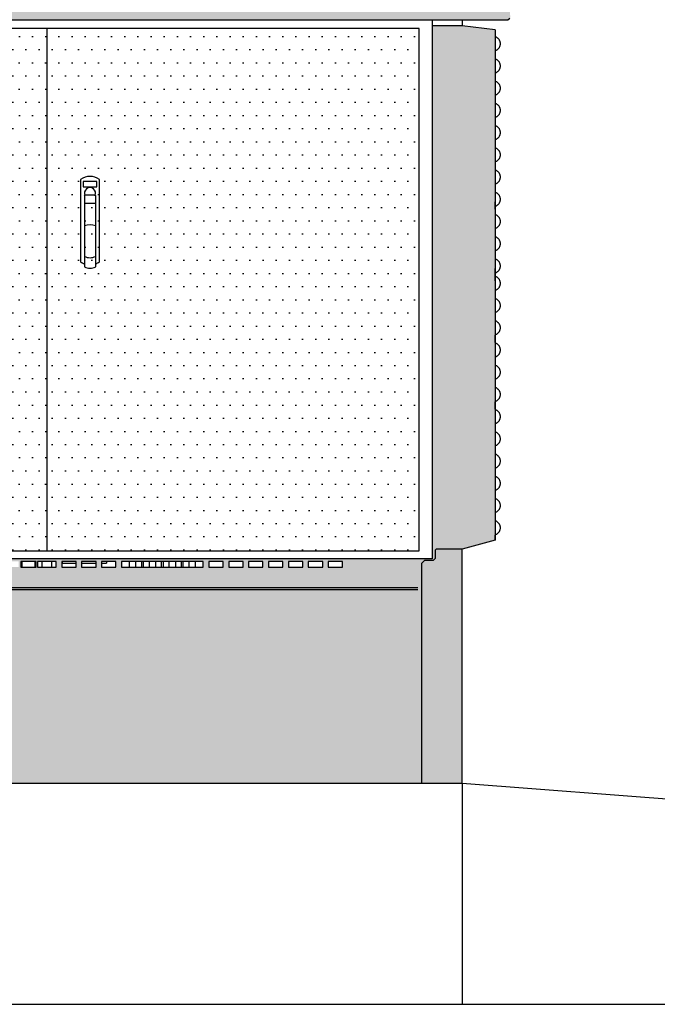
# Model space of a CAD drawing. Header units: metres. Extents: x 149234 to 159511, y 484155 to 486733.
# Tile 53 of 90: x 159217.71 to 159218.86, y 484431.86 to 484433.64. Entities that reach past the tile are written whole.
import ezdxf

# ---------------------------------------------------------------- set-up
doc = ezdxf.new("R2010")
doc.units = ezdxf.units.M
doc.linetypes.add('DASHED2', pattern=[0.375, 0.25, -0.125])
doc.layers.get('0').update_dxf_attribs({"lineweight": 25})
doc.layers.get('Defpoints').update_dxf_attribs({"color": 211, "lineweight": 25})
doc.layers.add('X-XX-AL-M', color=7, linetype='Continuous', lineweight=18)
doc.layers.add('X-XX-AL-PROFIEL-B-G', color=7, linetype='Continuous', lineweight=25)
doc.styles.add('NLCS-ISO-M100-T25', font='NLCS-ISO.ttf')
doc.dimstyles.new('NLCS-M100-T25-SCHRAP-X_L2_H1', dxfattribs={"dimscale": 0.1, "dimtxt": 2.5, "dimasz": 1.4, "dimexe": 2, "dimexo": 2, "dimgap": 0.7, "dimtad": 1, "dimzin": 0, "dimdsep": 46, "dimtxsty": 'NLCS-ISO-M100-T25', "dimblk": 'OBLIQUE', "dimcen": 0, "dimdle": 2, "dimclrd": 256, "dimclre": 256, "dimclrt": 256, "dimadec": 1, "dimazin": 0, "dimtfac": 1, "dimtofl": 0, "dimtmove": 1, "dimatfit": 0, "dimldrblk": 'OBLIQUE', "dimfxl": 2, "dimfxlon": 1, "dimtfill": 1, "dimtfillclr": 254, "dimtolj": 1, "dimtzin": 0, "dimlwd": 18, "dimlwe": 18, "dimarcsym": 0})

# ---------------------------------------------------------------- blocks, each defined once
blk = doc.blocks.new('_Oblique')
at = {"color": 0, "linetype": 'ByBlock', "lineweight": -2}
blk.add_line((-0.5, -0.5), (0.5, 0.5), dxfattribs=at)
blk = doc.blocks.new('*D192')
at = {"layer": 'Defpoints', "color": 0, "transparency": 16777216}
for p in [(159215.5747, 484438.2032), (159223.0747, 484432.1953), (159215.5747, 484432.1793)]:
    blk.add_point(p, dxfattribs=at)
at = {"layer": 'X-XX-AL-M', "linetype": 'Continuous', "lineweight": 18, "transparency": 16777216}
for p, q in [((159215.5747, 484438.0032), (159215.5747, 484438.4032)), ((159223.0747, 484438.0032), (159223.0747, 484438.4032)), ((159223.2747, 484438.2032), (159215.3747, 484438.2032))]:
    blk.add_line(p, q, dxfattribs=at)
at = {"layer": 'X-XX-AL-M', "lineweight": 18, "transparency": 16777216, "xscale": 0.14, "yscale": 0.14, "zscale": 0.14, "rotation": 180}
blk.add_blockref('_Oblique', (159215.5747, 484438.2032), dxfattribs=at)
at = {"layer": 'X-XX-AL-M', "lineweight": 18, "transparency": 16777216, "xscale": 0.14, "yscale": 0.14, "zscale": 0.14}
blk.add_blockref('_Oblique', (159223.0747, 484438.2032), dxfattribs=at)
at = {"layer": 'X-XX-AL-M', "transparency": 16777216, "insert": (159219.3247, 484438.3982), "char_height": 0.25, "attachment_point": 5, "style": 'NLCS-ISO-M100-T25', "bg_fill": 3, "box_fill_scale": 1.1, "bg_fill_color": 256, "bg_fill_true_color": 13158600, "bg_fill_transparency": 0}
blk.add_mtext('\\A1;7.50', dxfattribs=at)
blk = doc.blocks.new('*D198')
at = {"layer": 'Defpoints', "color": 0, "transparency": 16777216}
for p in [(159219.3247, 484435.2449), (159215.8247, 484432.1968), (159219.3247, 484432.197)]:
    blk.add_point(p, dxfattribs=at)
at = {"layer": 'X-XX-AL-PROFIEL-B-G', "linetype": 'Continuous', "lineweight": 18, "transparency": 16777216}
for p, q in [((159215.8247, 484435.0449), (159215.8247, 484435.4449)), ((159219.3247, 484435.0449), (159219.3247, 484435.4449)), ((159215.6247, 484435.2449), (159219.5247, 484435.2449))]:
    blk.add_line(p, q, dxfattribs=at)
at = {"layer": 'X-XX-AL-PROFIEL-B-G', "lineweight": 18, "transparency": 16777216, "xscale": 0.14, "yscale": 0.14, "zscale": 0.14, "rotation": 180}
blk.add_blockref('_Oblique', (159215.8247, 484435.2449), dxfattribs=at)
at = {"layer": 'X-XX-AL-PROFIEL-B-G', "lineweight": 18, "transparency": 16777216, "xscale": 0.14, "yscale": 0.14, "zscale": 0.14}
blk.add_blockref('_Oblique', (159219.3247, 484435.2449), dxfattribs=at)
at = {"layer": 'X-XX-AL-PROFIEL-B-G', "transparency": 16777216, "insert": (159217.5747, 484435.4399), "char_height": 0.25, "attachment_point": 5, "style": 'NLCS-ISO-M100-T25', "bg_fill": 3, "box_fill_scale": 1.1, "bg_fill_color": 256, "bg_fill_true_color": 13158600, "bg_fill_transparency": 0}
blk.add_mtext('\\A1;3.50', dxfattribs=at)

msp = doc.modelspace()

# ---------------------------------------------------------------- hatches: boundary and pattern name
h = msp.add_hatch(color=253)
edge = h.paths.add_edge_path()
edge.add_spline(control_points=[(159218.5816, 484433.7851), (159218.5815, 484433.7864), (159218.5807, 484433.7876), (159218.5797, 484433.7885)], knot_values=[0, 0, 0, 0, 3.864702, 3.864702, 3.864702, 3.864702], degree=3, periodic=0)
edge.add_spline(control_points=[(159218.5797, 484433.7885), (159218.5791, 484433.7889), (159218.5785, 484433.7893), (159218.5778, 484433.7896)], knot_values=[0, 0, 0, 0, 2.208018, 2.208018, 2.208018, 2.208018], degree=3, periodic=0)
edge.add_line((159218.5773, 484433.7897), (159216.5789, 484433.7897))
edge.add_spline(control_points=[(159216.5785, 484433.7896), (159216.5778, 484433.7893), (159216.5771, 484433.7889), (159216.5765, 484433.7885)], knot_values=[0, 0, 0, 0, 2.208018, 2.208018, 2.208018, 2.208018], degree=3, periodic=0)
edge.add_spline(control_points=[(159216.5765, 484433.7885), (159216.5756, 484433.7876), (159216.5747, 484433.7864), (159216.5746, 484433.7851)], knot_values=[0, 0, 0, 0, 3.864702, 3.864702, 3.864702, 3.864702], degree=3, periodic=0)
edge.add_line((159216.5746, 484433.7851), (159216.5628, 484433.6445))
edge.add_line((159216.5628, 484433.6445), (159216.5629, 484433.6444))
edge.add_line((159216.5629, 484433.6444), (159216.5633, 484433.6439))
edge.add_line((159216.5633, 484433.6439), (159216.564, 484433.643))
edge.add_line((159216.564, 484433.643), (159216.5674, 484433.6396))
edge.add_line((159216.5674, 484433.6396), (159218.5888, 484433.6396))
edge.add_line((159218.5888, 484433.6396), (159218.5922, 484433.643))
edge.add_line((159218.5922, 484433.643), (159218.5929, 484433.6439))
edge.add_line((159218.5929, 484433.6439), (159218.5933, 484433.6444))
edge.add_line((159218.5933, 484433.6444), (159218.5934, 484433.6445))
edge.add_line((159218.5934, 484433.6445), (159218.5816, 484433.7851))
h.paths.add_polyline_path([(159216.7041, 484433.6296), (159216.6501, 484433.6296), (159216.5904, 484433.6222), (159216.5904, 484432.6989), (159216.6501, 484432.6829), (159216.6988, 484432.6829), (159216.6988, 484432.6659), (159216.7021, 484432.6624), (159216.7183, 484432.6624), (159216.7227, 484432.6578), (159216.7227, 484432.2596), (159218.4336, 484432.2596), (159218.4336, 484432.6578), (159218.4379, 484432.6624), (159218.4541, 484432.6624), (159218.4574, 484432.6659), (159218.4574, 484432.6829), (159218.5061, 484432.6829), (159218.5659, 484432.6989), (159218.5659, 484433.6222), (159218.5061, 484433.6296), (159218.4521, 484433.6296), (159218.4521, 484432.6656), (159216.7041, 484432.6656)])
h.paths.add_polyline_path([(159216.8381, 484432.6606), (159216.8641, 484432.6606), (159216.8641, 484432.6506), (159216.8381, 484432.6506)], flags=16)
h.paths.add_polyline_path([(159216.8681, 484432.6606), (159216.8941, 484432.6606), (159216.8941, 484432.6506), (159216.8681, 484432.6506)], flags=16)
h.paths.add_polyline_path([(159216.8981, 484432.6606), (159216.9241, 484432.6606), (159216.9241, 484432.6506), (159216.8981, 484432.6506)], flags=16)
h.paths.add_polyline_path([(159216.9281, 484432.6606), (159216.9541, 484432.6606), (159216.9541, 484432.6506), (159216.9281, 484432.6506)], flags=16)
h.paths.add_polyline_path([(159216.9581, 484432.6606), (159216.9841, 484432.6606), (159216.9841, 484432.6506), (159216.9581, 484432.6506)], flags=16)
h.paths.add_polyline_path([(159216.9881, 484432.6606), (159217.0141, 484432.6606), (159217.0341, 484432.6606), (159217.0781, 484432.6606), (159217.0941, 484432.6606), (159217.0941, 484432.6506), (159217.0681, 484432.6506), (159217.0481, 484432.6506), (159217.0041, 484432.6506), (159216.9881, 484432.6506)], flags=16)
h.paths.add_polyline_path([(159217.0181, 484432.6506), (159217.0181, 484432.6606), (159217.0441, 484432.6606), (159217.0641, 484432.6606), (159217.0641, 484432.6506), (159217.0381, 484432.6506)], flags=16)
h.paths.add_polyline_path([(159217.0981, 484432.6606), (159217.1241, 484432.6606), (159217.1241, 484432.6506), (159217.0981, 484432.6506)], flags=16)
h.paths.add_polyline_path([(159217.1281, 484432.6606), (159217.1541, 484432.6606), (159217.1541, 484432.6506), (159217.1281, 484432.6506)], flags=16)
h.paths.add_polyline_path([(159217.1581, 484432.6606), (159217.1841, 484432.6606), (159217.1841, 484432.6506), (159217.1581, 484432.6506)], flags=16)
h.paths.add_polyline_path([(159217.1881, 484432.6606), (159217.2141, 484432.6606), (159217.2141, 484432.6506), (159217.1881, 484432.6506)], flags=16)
h.paths.add_polyline_path([(159217.2181, 484432.6606), (159217.2441, 484432.6606), (159217.2441, 484432.6506), (159217.2181, 484432.6506)], flags=16)
h.paths.add_polyline_path([(159217.2481, 484432.6606), (159217.2741, 484432.6606), (159217.2741, 484432.6506), (159217.2481, 484432.6506)], flags=16)
h.paths.add_polyline_path([(159217.2781, 484432.6606), (159217.3041, 484432.6606), (159217.3041, 484432.6506), (159217.2781, 484432.6506)], flags=16)
h.paths.add_polyline_path([(159217.3081, 484432.6606), (159217.3341, 484432.6606), (159217.3341, 484432.6506), (159217.3081, 484432.6506)], flags=16)
h.paths.add_polyline_path([(159217.3381, 484432.6606), (159217.3641, 484432.6606), (159217.3641, 484432.6506), (159217.3381, 484432.6506)], flags=16)
h.paths.add_polyline_path([(159217.3681, 484432.6606), (159217.3941, 484432.6606), (159217.3941, 484432.6506), (159217.3681, 484432.6506)], flags=16)
h.paths.add_polyline_path([(159217.3981, 484432.6606), (159217.4241, 484432.6606), (159217.4241, 484432.6506), (159217.3981, 484432.6506)], flags=16)
h.paths.add_polyline_path([(159217.4281, 484432.6606), (159217.5843, 484432.6606), (159217.5943, 484432.6606), (159217.6143, 484432.6606), (159217.6243, 484432.6606), (159217.6443, 484432.6606), (159217.6443, 484432.6506), (159217.6183, 484432.6506), (159217.5983, 484432.6506), (159217.5883, 484432.6506), (159217.5683, 484432.6506), (159217.4281, 484432.6506)], flags=16)
h.paths.add_polyline_path([(159217.6483, 484432.6606), (159217.6743, 484432.6606), (159217.7003, 484432.6606), (159217.7043, 484432.6606), (159217.7043, 484432.6506), (159217.6783, 484432.6506), (159217.6743, 484432.6506), (159217.6483, 484432.6506)], flags=16)
h.paths.add_polyline_path([(159217.7083, 484432.6606), (159217.7363, 484432.6606), (159217.7643, 484432.6606), (159217.7723, 484432.6606), (159217.7723, 484432.6506), (159217.7463, 484432.6506), (159217.7383, 484432.6506), (159217.7103, 484432.6506), (159217.7083, 484432.6506)], flags=16)
h.paths.add_polyline_path([(159217.7823, 484432.6606), (159217.8083, 484432.6606), (159217.8083, 484432.6506), (159217.7823, 484432.6506)], flags=16)
h.paths.add_polyline_path([(159217.8183, 484432.6606), (159217.8443, 484432.6606), (159217.8443, 484432.6506), (159217.8183, 484432.6506)], flags=16)
h.paths.add_polyline_path([(159217.8543, 484432.6606), (159217.8803, 484432.6606), (159217.8803, 484432.6506), (159217.8543, 484432.6506)], flags=16)
h.paths.add_polyline_path([(159217.8903, 484432.6606), (159217.9163, 484432.6606), (159217.9301, 484432.6606), (159217.9523, 484432.6606), (159217.9661, 484432.6606), (159217.9883, 484432.6606), (159218.0021, 484432.6606), (159218.0243, 484432.6606), (159218.0381, 484432.6606), (159218.0381, 484432.6506), (159218.0121, 484432.6506), (159217.9983, 484432.6506), (159217.9761, 484432.6506), (159217.9623, 484432.6506), (159217.9401, 484432.6506), (159217.9263, 484432.6506), (159217.9041, 484432.6506), (159217.8903, 484432.6506)], flags=16)
h.paths.add_polyline_path([(159218.0481, 484432.6606), (159218.0741, 484432.6606), (159218.0741, 484432.6506), (159218.0481, 484432.6506)], flags=16)
h.paths.add_polyline_path([(159218.0841, 484432.6606), (159218.1101, 484432.6606), (159218.1101, 484432.6506), (159218.0841, 484432.6506)], flags=16)
h.paths.add_polyline_path([(159218.1201, 484432.6606), (159218.1461, 484432.6606), (159218.1461, 484432.6506), (159218.1201, 484432.6506)], flags=16)
h.paths.add_polyline_path([(159218.1561, 484432.6606), (159218.1821, 484432.6606), (159218.1821, 484432.6506), (159218.1561, 484432.6506)], flags=16)
h.paths.add_polyline_path([(159218.1921, 484432.6606), (159218.2181, 484432.6606), (159218.2181, 484432.6506), (159218.1921, 484432.6506)], flags=16)
h.paths.add_polyline_path([(159218.2281, 484432.6606), (159218.2541, 484432.6606), (159218.2541, 484432.6506), (159218.2281, 484432.6506)], flags=16)
h.paths.add_polyline_path([(159218.2641, 484432.6606), (159218.2901, 484432.6606), (159218.2901, 484432.6506), (159218.2641, 484432.6506)], flags=16)
h = msp.add_hatch()
h.set_pattern_fill('DOTS', color=256, scale=0.015, style=0)
h.set_pattern_definition([(0, (159230.58818, 484432.134014), (0.01190625, 0.0238125), [0, -0.0238125])])
h.paths.add_polyline_path([(159216.7276, 484433.6246), (159216.7276, 484432.6796), (159217.7558, 484432.6796), (159217.7558, 484433.6246)])
h.paths.add_polyline_path([(159218.4286, 484433.6246), (159217.7558, 484433.6246), (159217.7558, 484432.6796), (159218.4286, 484432.6796)])
h.paths.add_polyline_path([(159217.8164, 484433.2028), (159217.8164, 484433.2296, 0.257217), (159217.8113, 484433.208, 0.06554)], flags=16)
h.paths.add_polyline_path([(159217.8209, 484433.3481), (159217.8459, 484433.3481), (159217.8459, 484433.3381), (159217.8209, 484433.3381)], flags=16)
h.paths.add_polyline_path([(159217.8243, 484433.3231), (159217.8426, 484433.3231, 1.527525)], flags=16)
h = msp.add_hatch(color=253)
h.paths.add_polyline_path([(159216.7227, 484432.6578), (159216.7183, 484432.6624), (159216.7021, 484432.6624), (159216.6988, 484432.6659), (159216.6988, 484432.681), (159216.697, 484432.6829), (159216.6501, 484432.6829), (159216.6501, 484432.2596), (159216.7227, 484432.2596)])
h.paths.add_polyline_path([(159218.5061, 484432.6829), (159218.4592, 484432.6829), (159218.4574, 484432.681), (159218.4574, 484432.6659), (159218.4541, 484432.6624), (159218.4379, 484432.6624), (159218.4336, 484432.6578), (159218.4336, 484432.2596), (159218.5061, 484432.2596)])

# ---------------------------------------------------------------- linework, layer by layer
for p, q in [((159218.5888, 484433.6396), (159216.5674, 484433.6396)), ((159218.4521, 484433.6396), (159218.4521, 484433.6247)), ((159218.5061, 484433.6396), (159218.5061, 484433.6296)), ((159218.5922, 484433.643), (159218.5888, 484433.6396)), ((159218.4286, 484433.6246), (159216.7276, 484433.6246)), ((159217.7558, 484432.6796), (159217.7558, 484433.6246)), ((159218.4286, 484432.6796), (159218.4286, 484433.6246)), ((159218.5061, 484433.6296), (159218.4521, 484433.6296)), ((159218.4521, 484433.6296), (159218.4521, 484432.6656)), ((159218.566, 484433.6222), (159218.5061, 484433.6296)), ((159218.5659, 484433.6222), (159218.5659, 484432.6989)), ((159217.8164, 484433.3513), (159217.8164, 484433.2028)), ((159217.8209, 484433.3481), (159217.8209, 484433.3381)), ((159217.8459, 484433.3481), (159217.8209, 484433.3481)), ((159217.8209, 484433.3381), (159217.8459, 484433.3381)), ((159217.8459, 484433.3381), (159217.8459, 484433.3481)), ((159217.8504, 484433.2028), (159217.8504, 484433.3513)), ((159217.8232, 484433.322), (159217.8248, 484433.3236)), ((159217.8232, 484433.322), (159217.8232, 484433.1935)), ((159217.8415, 484433.3231), (159217.8254, 484433.3231)), ((159217.8421, 484433.3236), (159217.8437, 484433.322)), ((159217.8437, 484433.1935), (159217.8437, 484433.322)), ((159217.843, 484433.3081), (159217.8239, 484433.3081)), ((159218.566, 484433.2977), (159218.566, 484433.3113)), ((159218.566, 484433.1771), (159218.566, 484433.1907)), ((159218.566, 484433.1683), (159218.566, 484433.1819)), ((159218.566, 484433.0565), (159218.566, 484433.0701)), ((159218.566, 484432.9359), (159218.566, 484432.9495)), ((159218.566, 484432.6989), (159218.5061, 484432.6829)), ((159218.566, 484432.6989), (159218.566, 484432.7083)), ((159216.7276, 484432.6796), (159218.4286, 484432.6796)), ((159218.4592, 484432.6829), (159218.4574, 484432.681)), ((159218.4574, 484432.681), (159218.4574, 484432.6659)), ((159218.5061, 484432.6829), (159218.4592, 484432.6829)), ((159218.5061, 484432.2596), (159218.5061, 484432.6829)), ((159218.4521, 484432.6656), (159216.7041, 484432.6656)), ((159217.7343, 484432.6606), (159217.7083, 484432.6606)), ((159217.7083, 484432.6606), (159217.7083, 484432.6506)), ((159217.7363, 484432.6606), (159217.7103, 484432.6606)), ((159217.7103, 484432.6606), (159217.7103, 484432.6506)), ((159217.7343, 484432.6506), (159217.7343, 484432.6606)), ((159217.7363, 484432.6506), (159217.7363, 484432.6606)), ((159217.7383, 484432.6606), (159217.7383, 484432.6506)), ((159217.7643, 484432.6606), (159217.7383, 484432.6606)), ((159217.7463, 484432.6606), (159217.7463, 484432.6506)), ((159217.7723, 484432.6606), (159217.7463, 484432.6606)), ((159217.7643, 484432.6506), (159217.7643, 484432.6606)), ((159217.7723, 484432.6506), (159217.7723, 484432.6606)), ((159217.7823, 484432.6606), (159217.7823, 484432.6506)), ((159217.8083, 484432.6606), (159217.7823, 484432.6606)), ((159217.7833, 484432.6606), (159217.7833, 484432.6577)), ((159217.8083, 484432.6506), (159217.8083, 484432.6606)), ((159217.8183, 484432.6606), (159217.8183, 484432.6506)), ((159217.8443, 484432.6606), (159217.8183, 484432.6606)), ((159217.8443, 484432.6506), (159217.8443, 484432.6606)), ((159217.8543, 484432.6606), (159217.8543, 484432.6506)), ((159217.8803, 484432.6606), (159217.8543, 484432.6606)), ((159217.8633, 484432.6606), (159217.8633, 484432.6577)), ((159217.8803, 484432.6506), (159217.8803, 484432.6606)), ((159217.8903, 484432.6606), (159217.8903, 484432.6506)), ((159217.9163, 484432.6606), (159217.8903, 484432.6606)), ((159217.9041, 484432.6606), (159217.9041, 484432.6506)), ((159217.9301, 484432.6606), (159217.9041, 484432.6606)), ((159217.9163, 484432.6506), (159217.9163, 484432.6606)), ((159217.9523, 484432.6606), (159217.9263, 484432.6606)), ((159217.9263, 484432.6606), (159217.9263, 484432.6506)), ((159217.9301, 484432.6506), (159217.9301, 484432.6606)), ((159217.9401, 484432.6606), (159217.9401, 484432.6506)), ((159217.9661, 484432.6606), (159217.9401, 484432.6606)), ((159217.9523, 484432.6506), (159217.9523, 484432.6606)), ((159217.9623, 484432.6606), (159217.9623, 484432.6506)), ((159217.9883, 484432.6606), (159217.9623, 484432.6606)), ((159217.9661, 484432.6506), (159217.9661, 484432.6606)), ((159217.9761, 484432.6606), (159217.9761, 484432.6506)), ((159218.0021, 484432.6606), (159217.9761, 484432.6606)), ((159217.9883, 484432.6506), (159217.9883, 484432.6606)), ((159217.9983, 484432.6606), (159217.9983, 484432.6506)), ((159218.0243, 484432.6606), (159217.9983, 484432.6606)), ((159218.0021, 484432.6506), (159218.0021, 484432.6606)), ((159218.0381, 484432.6606), (159218.0121, 484432.6606)), ((159218.0121, 484432.6606), (159218.0121, 484432.6506)), ((159218.0243, 484432.6506), (159218.0243, 484432.6606)), ((159218.0381, 484432.6506), (159218.0381, 484432.6606)), ((159218.0481, 484432.6606), (159218.0481, 484432.6506)), ((159218.0741, 484432.6606), (159218.0481, 484432.6606)), ((159218.0741, 484432.6506), (159218.0741, 484432.6606)), ((159218.0841, 484432.6606), (159218.0841, 484432.6506)), ((159218.1101, 484432.6606), (159218.0841, 484432.6606)), ((159218.1101, 484432.6506), (159218.1101, 484432.6606)), ((159218.1201, 484432.6606), (159218.1201, 484432.6506)), ((159218.1461, 484432.6606), (159218.1201, 484432.6606)), ((159218.1461, 484432.6506), (159218.1461, 484432.6606)), ((159218.1561, 484432.6606), (159218.1561, 484432.6506)), ((159218.1821, 484432.6606), (159218.1561, 484432.6606)), ((159218.1821, 484432.6506), (159218.1821, 484432.6606)), ((159218.1921, 484432.6606), (159218.1921, 484432.6506)), ((159218.2181, 484432.6606), (159218.1921, 484432.6606)), ((159218.2181, 484432.6506), (159218.2181, 484432.6606)), ((159218.2541, 484432.6606), (159218.2281, 484432.6606)), ((159218.2281, 484432.6606), (159218.2281, 484432.6506)), ((159218.2541, 484432.6506), (159218.2541, 484432.6606)), ((159218.2641, 484432.6606), (159218.2641, 484432.6506)), ((159218.2901, 484432.6606), (159218.2641, 484432.6606)), ((159218.2901, 484432.6506), (159218.2901, 484432.6606)), ((159218.4336, 484432.6578), (159218.4379, 484432.6624)), ((159218.4541, 484432.6624), (159218.4379, 484432.6624)), ((159218.4541, 484432.6624), (159218.4574, 484432.6659)), ((159217.7083, 484432.6506), (159217.7343, 484432.6506)), ((159217.7103, 484432.6506), (159217.7363, 484432.6506)), ((159217.7383, 484432.6506), (159217.7643, 484432.6506)), ((159217.7463, 484432.6506), (159217.7723, 484432.6506)), ((159217.7823, 484432.6506), (159217.8083, 484432.6506)), ((159217.7833, 484432.6577), (159217.8083, 484432.6577)), ((159217.8183, 484432.6577), (159217.8443, 484432.6577)), ((159217.8183, 484432.6506), (159217.8443, 484432.6506)), ((159217.8543, 484432.6577), (159217.8633, 484432.6577)), ((159217.8543, 484432.6506), (159217.8803, 484432.6506)), ((159217.8903, 484432.6506), (159217.9163, 484432.6506)), ((159217.9041, 484432.6506), (159217.9301, 484432.6506)), ((159217.9263, 484432.6506), (159217.9523, 484432.6506)), ((159217.9401, 484432.6506), (159217.9661, 484432.6506)), ((159217.9623, 484432.6506), (159217.9883, 484432.6506)), ((159217.9761, 484432.6506), (159218.0021, 484432.6506)), ((159217.9983, 484432.6506), (159218.0243, 484432.6506)), ((159218.0121, 484432.6506), (159218.0381, 484432.6506)), ((159218.0481, 484432.6506), (159218.0741, 484432.6506)), ((159218.0841, 484432.6506), (159218.1101, 484432.6506)), ((159218.1201, 484432.6506), (159218.1461, 484432.6506)), ((159218.1561, 484432.6506), (159218.1821, 484432.6506)), ((159218.1921, 484432.6506), (159218.2181, 484432.6506)), ((159218.2281, 484432.6506), (159218.2541, 484432.6506)), ((159218.2641, 484432.6506), (159218.2901, 484432.6506)), ((159218.4336, 484432.2596), (159218.4336, 484432.6578)), ((159218.4261, 484432.6131), (159216.7276, 484432.6131)), ((159218.4261, 484432.6096), (159216.7276, 484432.6096))]:
    msp.add_line(p, q)
at = {"linetype": 'DASHED2', "ltscale": 5}
msp.add_line((159218.5061, 484431.8596), (159219.3247, 484431.8596), dxfattribs=at)
for centre, radius, start, end in [((159217.8334, 484433.3291), 0.028, 52.6168, 127.3832), ((159217.8334, 484433.3271), 0.01, 336.4218, 203.5782), ((159217.8334, 484433.2294), 0.04, 75.1523, 104.8477), ((159217.8334, 484433.2331), 0.023, 243.5349, 296.4651), ((159217.8334, 484433.2251), 0.028, 232.6168, 248.4593), ((159217.8334, 484433.2141), 0.023, 243.5349, 296.4651), ((159217.8334, 484433.2251), 0.028, 291.5407, 307.3832)]:
    msp.add_arc(centre, radius, start, end)
for points, start_tangent, end_tangent in [([(159218.5674, 484433.5852), (159218.5689, 484433.5859), (159218.5704, 484433.5869), (159218.5716, 484433.588), (159218.5727, 484433.5892), (159218.5736, 484433.5905), (159218.5743, 484433.5919), (159218.5748, 484433.5934), (159218.5752, 484433.5949), (159218.5754, 484433.5964), (159218.5754, 484433.598), (159218.5752, 484433.5995), (159218.5748, 484433.601), (159218.5743, 484433.6025), (159218.5736, 484433.6039), (159218.5727, 484433.6052), (159218.5716, 484433.6064), (159218.5704, 484433.6075), (159218.5689, 484433.6085), (159218.5674, 484433.6093)], (0.92497, 0.380039), (-0.92497, 0.380039)), ([(159218.5674, 484433.545), (159218.5689, 484433.5457), (159218.5704, 484433.5467), (159218.5716, 484433.5478), (159218.5727, 484433.549), (159218.5736, 484433.5503), (159218.5743, 484433.5517), (159218.5748, 484433.5532), (159218.5752, 484433.5547), (159218.5754, 484433.5562), (159218.5754, 484433.5578), (159218.5752, 484433.5593), (159218.5748, 484433.5608), (159218.5743, 484433.5623), (159218.5736, 484433.5637), (159218.5727, 484433.565), (159218.5716, 484433.5662), (159218.5704, 484433.5673), (159218.5689, 484433.5683), (159218.5674, 484433.5691)], (0.92497, 0.380039), (-0.92497, 0.380039)), ([(159218.5674, 484433.5048), (159218.5689, 484433.5055), (159218.5704, 484433.5065), (159218.5716, 484433.5076), (159218.5727, 484433.5088), (159218.5736, 484433.5101), (159218.5743, 484433.5115), (159218.5748, 484433.513), (159218.5752, 484433.5145), (159218.5754, 484433.516), (159218.5754, 484433.5176), (159218.5752, 484433.5191), (159218.5748, 484433.5206), (159218.5743, 484433.5221), (159218.5736, 484433.5235), (159218.5727, 484433.5248), (159218.5716, 484433.526), (159218.5704, 484433.5271), (159218.5689, 484433.5281), (159218.5674, 484433.5289)], (0.92497, 0.380039), (-0.92497, 0.380039)), ([(159218.5674, 484433.4646), (159218.5689, 484433.4653), (159218.5704, 484433.4663), (159218.5716, 484433.4674), (159218.5727, 484433.4686), (159218.5736, 484433.4699), (159218.5743, 484433.4713), (159218.5748, 484433.4728), (159218.5752, 484433.4743), (159218.5754, 484433.4758), (159218.5754, 484433.4774), (159218.5752, 484433.4789), (159218.5748, 484433.4804), (159218.5743, 484433.4819), (159218.5736, 484433.4833), (159218.5727, 484433.4846), (159218.5716, 484433.4858), (159218.5704, 484433.4869), (159218.5689, 484433.4879), (159218.5674, 484433.4887)], (0.92497, 0.380039), (-0.92497, 0.380039)), ([(159218.5674, 484433.4244), (159218.5689, 484433.4251), (159218.5704, 484433.4261), (159218.5716, 484433.4272), (159218.5727, 484433.4284), (159218.5736, 484433.4297), (159218.5743, 484433.4311), (159218.5748, 484433.4326), (159218.5752, 484433.4341), (159218.5754, 484433.4356), (159218.5754, 484433.4372), (159218.5752, 484433.4387), (159218.5748, 484433.4402), (159218.5743, 484433.4417), (159218.5736, 484433.4431), (159218.5727, 484433.4444), (159218.5716, 484433.4456), (159218.5704, 484433.4467), (159218.5689, 484433.4477), (159218.5674, 484433.4485)], (0.92497, 0.380039), (-0.92497, 0.380039)), ([(159218.5674, 484433.3842), (159218.5689, 484433.3849), (159218.5704, 484433.3859), (159218.5716, 484433.387), (159218.5727, 484433.3882), (159218.5736, 484433.3895), (159218.5743, 484433.3909), (159218.5748, 484433.3924), (159218.5752, 484433.3939), (159218.5754, 484433.3954), (159218.5754, 484433.397), (159218.5752, 484433.3985), (159218.5748, 484433.4), (159218.5743, 484433.4015), (159218.5736, 484433.4029), (159218.5727, 484433.4042), (159218.5716, 484433.4054), (159218.5704, 484433.4065), (159218.5689, 484433.4075), (159218.5674, 484433.4083)], (0.92497, 0.380039), (-0.92497, 0.380039)), ([(159218.5674, 484433.344), (159218.5689, 484433.3447), (159218.5704, 484433.3457), (159218.5716, 484433.3468), (159218.5727, 484433.348), (159218.5736, 484433.3493), (159218.5743, 484433.3507), (159218.5748, 484433.3522), (159218.5752, 484433.3537), (159218.5754, 484433.3552), (159218.5754, 484433.3568), (159218.5752, 484433.3583), (159218.5748, 484433.3598), (159218.5743, 484433.3613), (159218.5736, 484433.3627), (159218.5727, 484433.364), (159218.5716, 484433.3652), (159218.5704, 484433.3663), (159218.5689, 484433.3673), (159218.5674, 484433.3681)], (0.92497, 0.380039), (-0.92497, 0.380039)), ([(159217.8254, 484433.3231), (159217.8251, 484433.3232), (159217.8248, 484433.3236)], (-1, 0), (-0.615954, 0.787782)), ([(159217.8415, 484433.3231), (159217.8418, 484433.3232), (159217.8421, 484433.3236)], (1, 0), (0.615954, 0.787782)), ([(159218.5674, 484433.3038), (159218.5689, 484433.3045), (159218.5704, 484433.3055), (159218.5716, 484433.3066), (159218.5727, 484433.3078), (159218.5736, 484433.3091), (159218.5743, 484433.3105), (159218.5748, 484433.312), (159218.5752, 484433.3135), (159218.5754, 484433.315), (159218.5754, 484433.3166), (159218.5752, 484433.3181), (159218.5748, 484433.3196), (159218.5743, 484433.3211), (159218.5736, 484433.3225), (159218.5727, 484433.3238), (159218.5716, 484433.325), (159218.5704, 484433.3261), (159218.5689, 484433.3271), (159218.5674, 484433.3279)], (0.92497, 0.380039), (-0.92497, 0.380039)), ([(159217.8232, 484433.308), (159217.8236, 484433.3081), (159217.8237, 484433.3081)], (0, 1), (0.182134, 0.983274)), ([(159217.8437, 484433.308), (159217.8433, 484433.3081), (159217.8432, 484433.3081)], (0, 1), (-0.182134, 0.983274)), ([(159218.5674, 484433.2636), (159218.5689, 484433.2643), (159218.5704, 484433.2653), (159218.5716, 484433.2664), (159218.5727, 484433.2676), (159218.5736, 484433.2689), (159218.5743, 484433.2703), (159218.5748, 484433.2718), (159218.5752, 484433.2733), (159218.5754, 484433.2748), (159218.5754, 484433.2764), (159218.5752, 484433.2779), (159218.5748, 484433.2794), (159218.5743, 484433.2809), (159218.5736, 484433.2823), (159218.5727, 484433.2836), (159218.5716, 484433.2848), (159218.5704, 484433.2859), (159218.5689, 484433.2869), (159218.5674, 484433.2877)], (0.92497, 0.380039), (-0.92497, 0.380039)), ([(159218.5674, 484433.2234), (159218.5689, 484433.2241), (159218.5704, 484433.2251), (159218.5716, 484433.2262), (159218.5727, 484433.2274), (159218.5736, 484433.2287), (159218.5743, 484433.2301), (159218.5748, 484433.2316), (159218.5752, 484433.2331), (159218.5754, 484433.2346), (159218.5754, 484433.2362), (159218.5752, 484433.2377), (159218.5748, 484433.2392), (159218.5743, 484433.2407), (159218.5736, 484433.2421), (159218.5727, 484433.2434), (159218.5716, 484433.2446), (159218.5704, 484433.2457), (159218.5689, 484433.2467), (159218.5674, 484433.2475)], (0.92497, 0.380039), (-0.92497, 0.380039)), ([(159218.5674, 484433.1832), (159218.5689, 484433.1839), (159218.5704, 484433.1849), (159218.5716, 484433.186), (159218.5727, 484433.1872), (159218.5736, 484433.1885), (159218.5743, 484433.1899), (159218.5748, 484433.1914), (159218.5752, 484433.1929), (159218.5754, 484433.1944), (159218.5754, 484433.196), (159218.5752, 484433.1975), (159218.5748, 484433.199), (159218.5743, 484433.2005), (159218.5736, 484433.2019), (159218.5727, 484433.2032), (159218.5716, 484433.2044), (159218.5704, 484433.2055), (159218.5689, 484433.2065), (159218.5674, 484433.2073)], (0.92497, 0.380039), (-0.92497, 0.380039)), ([(159218.5674, 484433.1518), (159218.5689, 484433.1525), (159218.5704, 484433.1535), (159218.5716, 484433.1546), (159218.5727, 484433.1558), (159218.5736, 484433.1571), (159218.5743, 484433.1585), (159218.5748, 484433.16), (159218.5752, 484433.1615), (159218.5754, 484433.163), (159218.5754, 484433.1646), (159218.5752, 484433.1661), (159218.5748, 484433.1676), (159218.5743, 484433.1691), (159218.5736, 484433.1705), (159218.5727, 484433.1718), (159218.5716, 484433.173), (159218.5704, 484433.1741), (159218.5689, 484433.1751), (159218.5674, 484433.1759)], (0.92497, 0.380039), (-0.92497, 0.380039)), ([(159218.5674, 484433.1116), (159218.5689, 484433.1123), (159218.5704, 484433.1133), (159218.5716, 484433.1144), (159218.5727, 484433.1156), (159218.5736, 484433.1169), (159218.5743, 484433.1183), (159218.5748, 484433.1198), (159218.5752, 484433.1213), (159218.5754, 484433.1228), (159218.5754, 484433.1244), (159218.5752, 484433.1259), (159218.5748, 484433.1274), (159218.5743, 484433.1289), (159218.5736, 484433.1303), (159218.5727, 484433.1316), (159218.5716, 484433.1328), (159218.5704, 484433.1339), (159218.5689, 484433.1349), (159218.5674, 484433.1357)], (0.92497, 0.380039), (-0.92497, 0.380039)), ([(159218.5674, 484433.0714), (159218.5689, 484433.0721), (159218.5704, 484433.0731), (159218.5716, 484433.0742), (159218.5727, 484433.0754), (159218.5736, 484433.0767), (159218.5743, 484433.0781), (159218.5748, 484433.0796), (159218.5752, 484433.0811), (159218.5754, 484433.0826), (159218.5754, 484433.0842), (159218.5752, 484433.0857), (159218.5748, 484433.0872), (159218.5743, 484433.0887), (159218.5736, 484433.0901), (159218.5727, 484433.0914), (159218.5716, 484433.0926), (159218.5704, 484433.0937), (159218.5689, 484433.0947), (159218.5674, 484433.0955)], (0.92497, 0.380039), (-0.92497, 0.380039)), ([(159218.5674, 484433.0312), (159218.5689, 484433.0319), (159218.5704, 484433.0329), (159218.5716, 484433.034), (159218.5727, 484433.0352), (159218.5736, 484433.0365), (159218.5743, 484433.0379), (159218.5748, 484433.0394), (159218.5752, 484433.0409), (159218.5754, 484433.0424), (159218.5754, 484433.044), (159218.5752, 484433.0455), (159218.5748, 484433.047), (159218.5743, 484433.0485), (159218.5736, 484433.0499), (159218.5727, 484433.0512), (159218.5716, 484433.0524), (159218.5704, 484433.0535), (159218.5689, 484433.0545), (159218.5674, 484433.0553)], (0.92497, 0.380039), (-0.92497, 0.380039)), ([(159218.5674, 484432.991), (159218.5689, 484432.9917), (159218.5704, 484432.9927), (159218.5716, 484432.9938), (159218.5727, 484432.995), (159218.5736, 484432.9963), (159218.5743, 484432.9977), (159218.5748, 484432.9992), (159218.5752, 484433.0007), (159218.5754, 484433.0022), (159218.5754, 484433.0038), (159218.5752, 484433.0053), (159218.5748, 484433.0068), (159218.5743, 484433.0083), (159218.5736, 484433.0097), (159218.5727, 484433.011), (159218.5716, 484433.0122), (159218.5704, 484433.0133), (159218.5689, 484433.0143), (159218.5674, 484433.0151)], (0.92497, 0.380039), (-0.92497, 0.380039)), ([(159218.5674, 484432.9508), (159218.5689, 484432.9515), (159218.5704, 484432.9525), (159218.5716, 484432.9536), (159218.5727, 484432.9548), (159218.5736, 484432.9561), (159218.5743, 484432.9575), (159218.5748, 484432.959), (159218.5752, 484432.9605), (159218.5754, 484432.962), (159218.5754, 484432.9636), (159218.5752, 484432.9651), (159218.5748, 484432.9666), (159218.5743, 484432.9681), (159218.5736, 484432.9695), (159218.5727, 484432.9708), (159218.5716, 484432.972), (159218.5704, 484432.9731), (159218.5689, 484432.9741), (159218.5674, 484432.9749)], (0.92497, 0.380039), (-0.92497, 0.380039)), ([(159218.5674, 484432.9106), (159218.5689, 484432.9113), (159218.5704, 484432.9123), (159218.5716, 484432.9134), (159218.5727, 484432.9146), (159218.5736, 484432.9159), (159218.5743, 484432.9173), (159218.5748, 484432.9188), (159218.5752, 484432.9203), (159218.5754, 484432.9218), (159218.5754, 484432.9234), (159218.5752, 484432.9249), (159218.5748, 484432.9264), (159218.5743, 484432.9279), (159218.5736, 484432.9293), (159218.5727, 484432.9306), (159218.5716, 484432.9318), (159218.5704, 484432.9329), (159218.5689, 484432.9339), (159218.5674, 484432.9347)], (0.92497, 0.380039), (-0.92497, 0.380039)), ([(159218.5674, 484432.8704), (159218.5689, 484432.8711), (159218.5704, 484432.8721), (159218.5716, 484432.8732), (159218.5727, 484432.8744), (159218.5736, 484432.8757), (159218.5743, 484432.8771), (159218.5748, 484432.8786), (159218.5752, 484432.8801), (159218.5754, 484432.8816), (159218.5754, 484432.8832), (159218.5752, 484432.8847), (159218.5748, 484432.8862), (159218.5743, 484432.8877), (159218.5736, 484432.8891), (159218.5727, 484432.8904), (159218.5716, 484432.8916), (159218.5704, 484432.8927), (159218.5689, 484432.8937), (159218.5674, 484432.8945)], (0.92497, 0.380039), (-0.92497, 0.380039)), ([(159218.5674, 484432.8302), (159218.5689, 484432.8309), (159218.5704, 484432.8319), (159218.5716, 484432.833), (159218.5727, 484432.8342), (159218.5736, 484432.8355), (159218.5743, 484432.8369), (159218.5748, 484432.8384), (159218.5752, 484432.8399), (159218.5754, 484432.8414), (159218.5754, 484432.843), (159218.5752, 484432.8445), (159218.5748, 484432.846), (159218.5743, 484432.8475), (159218.5736, 484432.8489), (159218.5727, 484432.8502), (159218.5716, 484432.8514), (159218.5704, 484432.8525), (159218.5689, 484432.8535), (159218.5674, 484432.8543)], (0.92497, 0.380039), (-0.92497, 0.380039)), ([(159218.5674, 484432.79), (159218.5689, 484432.7907), (159218.5704, 484432.7917), (159218.5716, 484432.7928), (159218.5727, 484432.794), (159218.5736, 484432.7953), (159218.5743, 484432.7967), (159218.5748, 484432.7982), (159218.5752, 484432.7997), (159218.5754, 484432.8012), (159218.5754, 484432.8028), (159218.5752, 484432.8043), (159218.5748, 484432.8058), (159218.5743, 484432.8073), (159218.5736, 484432.8087), (159218.5727, 484432.81), (159218.5716, 484432.8112), (159218.5704, 484432.8123), (159218.5689, 484432.8133), (159218.5674, 484432.8141)], (0.92497, 0.380039), (-0.92497, 0.380039)), ([(159218.5674, 484432.7498), (159218.5689, 484432.7505), (159218.5704, 484432.7515), (159218.5716, 484432.7526), (159218.5727, 484432.7538), (159218.5736, 484432.7551), (159218.5743, 484432.7565), (159218.5748, 484432.758), (159218.5752, 484432.7595), (159218.5754, 484432.761), (159218.5754, 484432.7626), (159218.5752, 484432.7641), (159218.5748, 484432.7656), (159218.5743, 484432.7671), (159218.5736, 484432.7685), (159218.5727, 484432.7698), (159218.5716, 484432.771), (159218.5704, 484432.7721), (159218.5689, 484432.7731), (159218.5674, 484432.7739)], (0.92497, 0.380039), (-0.92497, 0.380039)), ([(159218.5674, 484432.7096), (159218.5689, 484432.7103), (159218.5704, 484432.7113), (159218.5716, 484432.7124), (159218.5727, 484432.7136), (159218.5736, 484432.7149), (159218.5743, 484432.7163), (159218.5748, 484432.7178), (159218.5752, 484432.7193), (159218.5754, 484432.7208), (159218.5754, 484432.7224), (159218.5752, 484432.7239), (159218.5748, 484432.7254), (159218.5743, 484432.7269), (159218.5736, 484432.7283), (159218.5727, 484432.7296), (159218.5716, 484432.7308), (159218.5704, 484432.7319), (159218.5689, 484432.7329), (159218.5674, 484432.7337)], (0.92497, 0.380039), (-0.92497, 0.380039))]:
    msp.add_spline(points, degree=3, dxfattribs=dict(start_tangent=start_tangent, end_tangent=end_tangent))
at = {"layer": 'X-XX-AL-PROFIEL-B-G'}
for p, q in [((159216.6501, 484432.2596), (159218.5061, 484432.2596)), ((159218.5061, 484432.2596), (159218.5061, 484431.8596)), ((159216.6501, 484431.8596), (159218.5061, 484431.8596))]:
    msp.add_line(p, q, dxfattribs=at)
at = {"layer": 'X-XX-AL-PROFIEL-B-G', "flags": 128}
msp.add_lwpolyline([(159218.5061, 484432.2596), (159219.3247, 484432.197), (159219.8232, 484432.1401), (159220.0685, 484432.1401)], dxfattribs=at)

# ---------------------------------------------------------------- next in the draw order: dimensions: what is measured, and where the dimension line sits
at = {"layer": 'X-XX-AL-PROFIEL-B-G'}
dim = msp.add_linear_dim(base=(159219.3247, 484435.2449), p1=(159215.8247, 484432.1968), p2=(159219.3247, 484432.197), dimstyle='NLCS-M100-T25-SCHRAP-X_L2_H1', dxfattribs=at)
dim.commit()
dim.dimension.update_dxf_attribs({"geometry": '*D198', "text_midpoint": (159217.5747, 484435.4399)})

# ---------------------------------------------------------------- next in the draw order: dimensions: what is measured, and where the dimension line sits
at = {"layer": 'X-XX-AL-M'}
dim = msp.add_linear_dim(base=(159215.5747, 484438.2032), p1=(159223.0747, 484432.1953), p2=(159215.5747, 484432.1793), dimstyle='NLCS-M100-T25-SCHRAP-X_L2_H1', dxfattribs=at)
dim.commit()
dim.dimension.update_dxf_attribs({"geometry": '*D192', "text_midpoint": (159219.3247, 484438.3982)})

doc.saveas('drawing.dxf')
